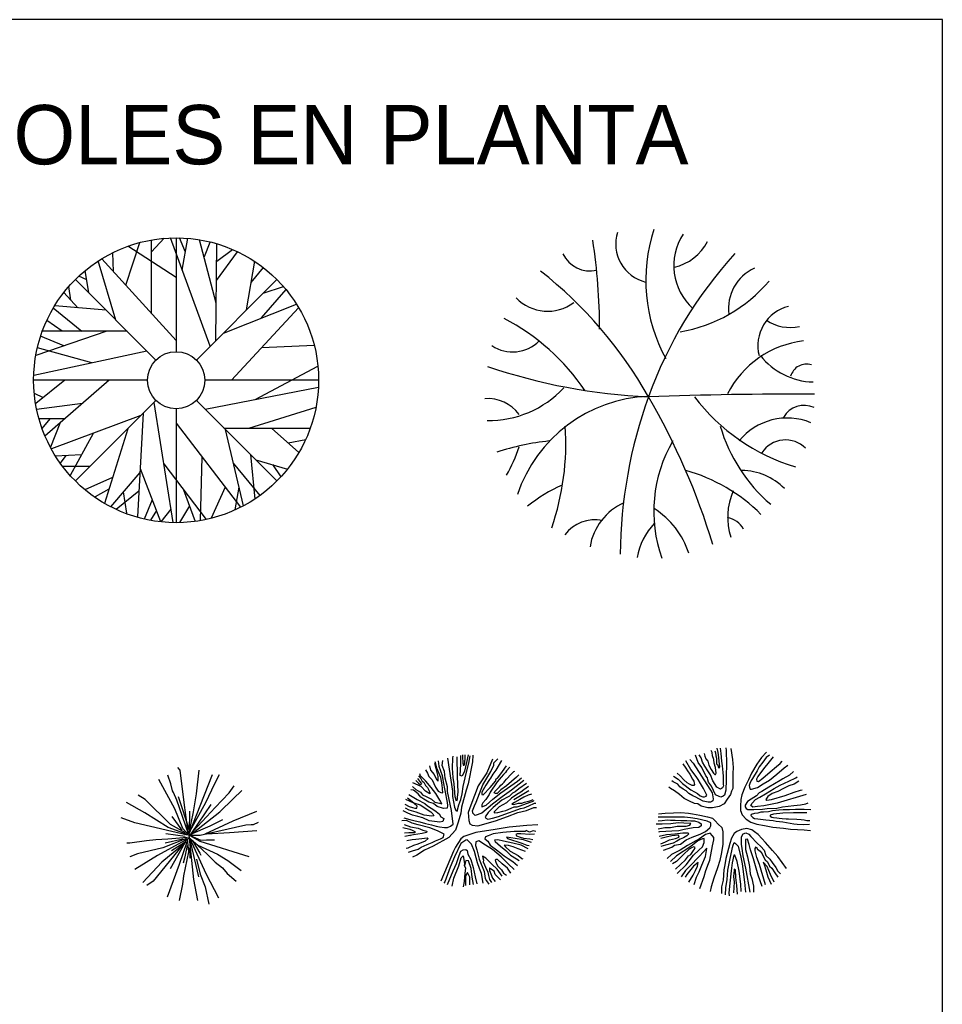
# Model space of a CAD drawing. Header units: millimetres. Extents: x 98.8 to 132.3, y 139.9 to 160.9.
# Tile 7 of 14: x 105.3 to 115, y 150.5 to 160.8. Entities that reach past the tile are written whole.
import ezdxf

# ---------------------------------------------------------------- set-up
doc = ezdxf.new("R2010")
doc.units = ezdxf.units.MM
doc.layers.add('texto', color=5, linetype='Continuous')

msp = doc.modelspace()

# ---------------------------------------------------------------- linework, layer by layer
at = {"color": 7, "linetype": 'Continuous'}
for p, q in [((106.408, 158.042), (106.555, 158.493)), ((106.676, 158.394), (106.811, 158.537)), ((106.676, 157.747), (106.676, 158.52)), ((107.293, 157.4), (106.876, 158.541)), ((106.936, 158.542), (106.936, 157.344)), ((107.034, 158.39), (106.972, 158.542)), ((107.001, 158.201), (107.06, 158.537)), ((107.358, 157.853), (107.182, 158.522)), ((107.233, 158.345), (107.296, 158.498)), ((107.354, 157.461), (107.363, 158.48)), ((106.276, 158.186), (106.268, 158.385)), ((106.937, 158.124), (106.427, 158.453)), ((107.36, 158.094), (107.582, 158.396)), ((107.363, 158.296), (107.53, 158.42)), ((106.302, 157.676), (106.115, 158.298)), ((106.936, 157.462), (106.154, 158.32)), ((107.677, 157.784), (107.763, 158.296)), ((106.017, 157.961), (105.98, 158.197)), ((107.725, 158.071), (107.855, 158.228)), ((106.723, 157.255), (105.875, 158.103)), ((105.995, 158.1), (105.912, 158.139)), ((107.149, 157.255), (107.996, 158.103)), ((105.901, 157.805), (105.753, 157.965)), ((105.826, 157.886), (105.806, 158.029)), ((107.835, 157.698), (108.093, 157.997)), ((107.852, 157.959), (108.065, 158.03)), ((107.433, 157.539), (108.204, 157.843)), ((105.643, 157.803), (105.945, 157.558)), ((106.199, 157.779), (105.658, 157.827)), ((107.52, 157.042), (108.226, 157.806)), ((105.737, 157.558), (105.575, 157.673)), ((106.208, 157.558), (105.459, 157.303)), ((106.42, 157.558), (105.527, 157.558)), ((105.754, 157.404), (105.509, 157.506)), ((106.628, 157.35), (105.437, 157.091)), ((106.05, 157.224), (105.475, 157.384)), ((107.839, 157.387), (108.39, 157.411)), ((107.769, 156.84), (108.428, 157.192)), ((106.634, 157.042), (105.436, 157.042)), ((105.763, 157.042), (105.458, 156.797)), ((106.232, 157.042), (105.554, 156.453)), ((108.436, 157.042), (107.237, 157.042)), ((105.442, 156.907), (105.535, 156.859)), ((107.241, 156.737), (108.434, 156.969)), ((106.723, 156.829), (105.875, 155.982)), ((106.702, 156.809), (106.902, 155.544)), ((107.149, 156.829), (107.996, 155.982)), ((105.95, 156.797), (105.467, 156.735)), ((106.59, 156.696), (106.528, 155.605)), ((106.936, 156.741), (106.936, 155.542)), ((107.702, 156.539), (108.409, 156.76)), ((105.766, 156.637), (105.493, 156.637)), ((105.606, 156.637), (105.524, 156.534)), ((106.566, 156.672), (105.624, 156.318)), ((105.711, 156.588), (105.612, 156.336)), ((106.426, 156.532), (106.182, 155.745)), ((106.936, 156.589), (107.614, 155.705)), ((107.439, 156.539), (108.349, 156.539)), ((107.454, 156.524), (107.643, 155.72)), ((107.941, 156.539), (108.228, 156.281)), ((106.061, 156.482), (105.821, 156.039)), ((108.116, 156.382), (108.3, 156.419)), ((105.939, 156.257), (105.666, 156.244)), ((105.775, 156.249), (105.717, 156.167)), ((107.207, 156.236), (107.189, 155.564)), ((107.718, 156.26), (107.763, 155.791)), ((107.774, 156.204), (108.108, 156.107)), ((106.027, 156.133), (105.743, 156.133)), ((106.557, 156.114), (106.772, 155.556)), ((106.805, 156.161), (107.253, 155.576)), ((107.537, 156.17), (107.816, 155.827)), ((107.949, 156.153), (108.039, 156.026)), ((106.266, 156.018), (105.976, 155.889)), ((106.554, 156.072), (106.246, 155.71)), ((106.228, 155.895), (106.085, 155.814)), ((106.543, 155.873), (106.305, 155.681)), ((106.38, 155.867), (106.415, 155.642)), ((107.015, 155.887), (107.137, 155.556)), ((107.452, 155.916), (107.306, 155.589)), ((107.597, 155.917), (107.554, 155.676)), ((106.684, 155.784), (106.598, 155.58)), ((106.728, 155.669), (106.666, 155.567)), ((106.88, 155.684), (106.776, 155.551)), ((107.077, 155.718), (106.973, 155.543)), ((107.462, 155.638), (107.462, 155.638))]:
    msp.add_line(p, q, dxfattribs=at)
for p, q in [((112.722, 153.171), (112.725, 153.144)), ((109.848, 153.06), (109.851, 153.081)), ((109.89, 153.076), (109.893, 152.867)), ((109.934, 152.998), (109.932, 153.091)), ((109.951, 153.096), (109.951, 153.074)), ((109.951, 153.074), (109.953, 153.011)), ((109.978, 153.065), (109.98, 153.096)), ((110.01, 153.096), (109.993, 153.016)), ((110.018, 153.009), (110.033, 153.086)), ((110.061, 153.092), (110.056, 153.024)), ((112.432, 153.015), (112.402, 153.093)), ((112.464, 153.064), (112.441, 153.096)), ((112.496, 153.11), (112.503, 153.084)), ((112.503, 153.084), (112.513, 153.056)), ((112.579, 153.122), (112.569, 153.141)), ((112.581, 153.085), (112.579, 153.122)), ((112.596, 153.049), (112.581, 153.085)), ((112.608, 153.138), (112.613, 153.117)), ((112.613, 153.117), (112.618, 153.085)), ((112.618, 153.085), (112.623, 153.063)), ((112.641, 153.122), (112.632, 153.166)), ((112.65, 153.067), (112.641, 153.122)), ((112.654, 153.031), (112.65, 153.067)), ((112.662, 153.166), (112.67, 153.11)), ((112.67, 153.11), (112.677, 153.031)), ((112.725, 153.144), (112.73, 153.003)), ((112.775, 153.165), (112.792, 153.047)), ((113.099, 153.068), (113.048, 152.997)), ((113.152, 153.124), (113.099, 153.068)), ((113.148, 153.068), (113.114, 153.019)), ((113.181, 153.095), (113.148, 153.068)), ((113.22, 153.075), (113.18, 153.022)), ((106.977, 152.936), (106.955, 152.962)), ((109.603, 152.98), (109.615, 152.934)), ((109.674, 152.952), (109.659, 153.006)), ((109.681, 152.955), (109.664, 153.024)), ((109.696, 153.034), (109.701, 152.978)), ((109.701, 152.978), (109.736, 152.88)), ((109.738, 152.983), (109.745, 153.037)), ((109.76, 152.921), (109.738, 152.983)), ((109.792, 153.06), (109.846, 152.713)), ((109.846, 152.957), (109.848, 153.06)), ((109.927, 152.878), (109.934, 152.998)), ((109.953, 153.011), (109.957, 152.989)), ((109.957, 152.989), (109.968, 152.989)), ((109.968, 152.989), (109.974, 153.011)), ((109.993, 153.016), (109.971, 152.924)), ((109.974, 153.011), (109.978, 153.065)), ((109.991, 152.901), (110.018, 153.009)), ((110.056, 153.024), (110.011, 152.793)), ((110.268, 153.05), (110.206, 152.907)), ((110.248, 152.922), (110.279, 152.987)), ((110.279, 153.013), (110.286, 153.018)), ((110.279, 152.987), (110.279, 153.013)), ((110.286, 153.018), (110.322, 153.054)), ((110.36, 153.038), (110.302, 152.937)), ((110.398, 152.958), (110.415, 152.98)), ((110.45, 152.967), (110.415, 152.93)), ((112.27, 153.002), (112.302, 152.955)), ((112.354, 152.944), (112.301, 153.035)), ((112.345, 153.046), (112.379, 153.009)), ((112.379, 153.009), (112.467, 152.873)), ((112.471, 152.962), (112.432, 153.015)), ((112.476, 153.02), (112.464, 153.064)), ((112.513, 152.876), (112.471, 152.962)), ((112.503, 152.979), (112.476, 153.02)), ((112.535, 152.927), (112.503, 152.979)), ((112.513, 153.056), (112.535, 153.029)), ((112.535, 153.029), (112.544, 152.988)), ((112.544, 152.988), (112.569, 152.942)), ((112.599, 153.009), (112.596, 153.049)), ((112.615, 152.962), (112.599, 153.009)), ((112.622, 152.905), (112.615, 152.962)), ((112.623, 153.063), (112.625, 153.003)), ((112.625, 153.003), (112.639, 152.987)), ((112.639, 152.987), (112.645, 152.965)), ((112.645, 152.965), (112.654, 152.956)), ((112.66, 152.97), (112.654, 153.031)), ((112.654, 152.956), (112.66, 152.97)), ((112.677, 153.031), (112.684, 152.982)), ((112.684, 152.982), (112.69, 152.909)), ((112.73, 153.003), (112.725, 152.868)), ((112.792, 153.047), (112.8, 152.965)), ((112.8, 152.965), (112.795, 152.9)), ((113.048, 152.997), (112.994, 152.903)), ((113.073, 152.969), (113.054, 152.927)), ((113.114, 153.019), (113.073, 152.969)), ((113.18, 153.022), (113.12, 152.948)), ((113.19, 152.918), (113.256, 152.975)), ((113.256, 152.975), (113.296, 153.004)), ((113.296, 153.004), (113.317, 153.03)), ((113.338, 152.959), (113.377, 152.988)), ((106.88, 152.792), (106.849, 152.881)), ((107.024, 152.567), (106.977, 152.936)), ((107.151, 152.685), (107.179, 152.936)), ((107.236, 152.675), (107.32, 152.89)), ((107.345, 152.796), (107.391, 152.89)), ((109.488, 152.875), (109.512, 152.849)), ((109.51, 152.875), (109.5, 152.898)), ((109.566, 152.821), (109.51, 152.875)), ((109.561, 152.939), (109.583, 152.903)), ((109.583, 152.903), (109.598, 152.867)), ((109.598, 152.867), (109.63, 152.834)), ((109.615, 152.934), (109.652, 152.888)), ((109.652, 152.888), (109.677, 152.836)), ((109.696, 152.867), (109.674, 152.952)), ((109.723, 152.859), (109.681, 152.955)), ((109.694, 152.818), (109.696, 152.867)), ((109.738, 152.782), (109.723, 152.859)), ((109.736, 152.88), (109.748, 152.813)), ((109.767, 152.852), (109.76, 152.921)), ((109.853, 152.857), (109.846, 152.957)), ((109.893, 152.867), (109.9, 152.705)), ((109.947, 152.872), (109.927, 152.878)), ((109.971, 152.924), (109.947, 152.872)), ((109.959, 152.764), (109.991, 152.901)), ((110.206, 152.907), (110.116, 152.772)), ((110.166, 152.781), (110.248, 152.922)), ((110.271, 152.892), (110.247, 152.852)), ((110.302, 152.937), (110.271, 152.892)), ((110.359, 152.863), (110.317, 152.812)), ((110.319, 152.85), (110.366, 152.91)), ((110.383, 152.89), (110.359, 152.863)), ((110.366, 152.91), (110.398, 152.958)), ((110.402, 152.91), (110.383, 152.89)), ((110.415, 152.93), (110.402, 152.91)), ((110.414, 152.839), (110.462, 152.893)), ((110.519, 152.861), (110.414, 152.771)), ((110.462, 152.893), (110.49, 152.92)), ((110.49, 152.92), (110.502, 152.926)), ((110.545, 152.886), (110.519, 152.861)), ((112.172, 152.873), (112.22, 152.839)), ((112.241, 152.877), (112.212, 152.905)), ((112.28, 152.833), (112.241, 152.877)), ((112.302, 152.955), (112.319, 152.927)), ((112.319, 152.927), (112.343, 152.894)), ((112.343, 152.894), (112.373, 152.839)), ((112.412, 152.867), (112.354, 152.944)), ((112.431, 152.838), (112.412, 152.867)), ((112.467, 152.873), (112.492, 152.835)), ((112.529, 152.856), (112.513, 152.876)), ((112.561, 152.886), (112.535, 152.927)), ((112.587, 152.824), (112.561, 152.886)), ((112.569, 152.942), (112.593, 152.905)), ((112.593, 152.905), (112.606, 152.889)), ((112.606, 152.889), (112.615, 152.889)), ((112.615, 152.889), (112.622, 152.905)), ((112.69, 152.909), (112.693, 152.871)), ((112.693, 152.871), (112.693, 152.785)), ((112.725, 152.868), (112.725, 152.794)), ((112.795, 152.9), (112.797, 152.799)), ((112.994, 152.903), (112.961, 152.835)), ((113.054, 152.927), (113.004, 152.847)), ((113.058, 152.869), (113.047, 152.842)), ((113.12, 152.948), (113.058, 152.869)), ((113.112, 152.852), (113.19, 152.918)), ((113.183, 152.829), (113.258, 152.893)), ((113.258, 152.893), (113.338, 152.959)), ((113.394, 152.883), (113.324, 152.845)), ((113.436, 152.92), (113.394, 152.883)), ((113.46, 152.856), (113.472, 152.865)), ((106.921, 152.528), (106.755, 152.838)), ((106.899, 152.717), (106.88, 152.792)), ((107.248, 152.593), (107.345, 152.796)), ((107.494, 152.698), (107.547, 152.769)), ((109.424, 152.764), (109.458, 152.731)), ((109.517, 152.764), (109.429, 152.803)), ((109.461, 152.826), (109.488, 152.798)), ((109.524, 152.79), (109.48, 152.847)), ((109.488, 152.798), (109.505, 152.785)), ((109.505, 152.785), (109.524, 152.79)), ((109.512, 152.849), (109.527, 152.821)), ((109.561, 152.713), (109.517, 152.764)), ((109.527, 152.821), (109.542, 152.808)), ((109.542, 152.808), (109.561, 152.775)), ((109.561, 152.775), (109.583, 152.751)), ((109.62, 152.751), (109.566, 152.821)), ((109.63, 152.834), (109.667, 152.757)), ((109.667, 152.757), (109.681, 152.736)), ((109.677, 152.836), (109.694, 152.818)), ((109.743, 152.695), (109.738, 152.782)), ((109.748, 152.813), (109.765, 152.721)), ((109.794, 152.759), (109.767, 152.852)), ((109.794, 152.71), (109.794, 152.759)), ((109.863, 152.79), (109.853, 152.857)), ((109.873, 152.654), (109.863, 152.79)), ((109.947, 152.687), (109.959, 152.764)), ((110.011, 152.793), (109.991, 152.725)), ((110.116, 152.772), (110.04, 152.568)), ((110.093, 152.599), (110.166, 152.781)), ((110.169, 152.677), (110.242, 152.754)), ((110.198, 152.776), (110.181, 152.751)), ((110.235, 152.836), (110.198, 152.776)), ((110.247, 152.852), (110.235, 152.836)), ((110.242, 152.754), (110.297, 152.821)), ((110.317, 152.812), (110.242, 152.704)), ((110.291, 152.711), (110.34, 152.76)), ((110.297, 152.821), (110.305, 152.845)), ((110.305, 152.845), (110.319, 152.85)), ((110.34, 152.76), (110.355, 152.776)), ((110.355, 152.698), (110.529, 152.818)), ((110.355, 152.776), (110.372, 152.792)), ((110.414, 152.771), (110.355, 152.729)), ((110.372, 152.792), (110.388, 152.809)), ((110.388, 152.809), (110.398, 152.819)), ((110.398, 152.819), (110.414, 152.839)), ((110.596, 152.827), (110.467, 152.724)), ((110.529, 152.818), (110.572, 152.856)), ((110.624, 152.796), (110.544, 152.738)), ((110.646, 152.762), (110.598, 152.729)), ((112.139, 152.743), (112.124, 152.758)), ((112.169, 152.812), (112.156, 152.823)), ((112.218, 152.789), (112.169, 152.812)), ((112.237, 152.76), (112.218, 152.789)), ((112.22, 152.839), (112.266, 152.794)), ((112.273, 152.735), (112.237, 152.76)), ((112.266, 152.794), (112.356, 152.727)), ((112.317, 152.803), (112.28, 152.833)), ((112.34, 152.788), (112.317, 152.803)), ((112.369, 152.773), (112.34, 152.788)), ((112.387, 152.773), (112.369, 152.773)), ((112.373, 152.839), (112.386, 152.818)), ((112.386, 152.818), (112.389, 152.8)), ((112.392, 152.785), (112.387, 152.773)), ((112.389, 152.8), (112.392, 152.785)), ((112.457, 152.795), (112.431, 152.838)), ((112.489, 152.741), (112.457, 152.795)), ((112.492, 152.835), (112.56, 152.724)), ((112.532, 152.833), (112.529, 152.856)), ((112.539, 152.809), (112.532, 152.833)), ((112.573, 152.768), (112.539, 152.809)), ((112.615, 152.677), (112.573, 152.768)), ((112.628, 152.756), (112.587, 152.824)), ((112.668, 152.735), (112.628, 152.756)), ((112.697, 152.77), (112.686, 152.75)), ((112.693, 152.785), (112.697, 152.77)), ((112.725, 152.794), (112.722, 152.762)), ((112.722, 152.762), (112.723, 152.726)), ((112.797, 152.799), (112.795, 152.743)), ((112.924, 152.758), (112.893, 152.675)), ((112.961, 152.835), (112.924, 152.758)), ((112.976, 152.796), (112.969, 152.774)), ((112.969, 152.774), (112.971, 152.758)), ((112.971, 152.758), (112.978, 152.736)), ((112.991, 152.825), (112.976, 152.796)), ((113.004, 152.847), (112.991, 152.825)), ((112.993, 152.736), (113.056, 152.754)), ((113.047, 152.842), (113.049, 152.82)), ((113.049, 152.82), (113.068, 152.816)), ((113.056, 152.754), (113.117, 152.792)), ((113.068, 152.816), (113.112, 152.852)), ((113.174, 152.756), (113.101, 152.712)), ((113.117, 152.792), (113.183, 152.829)), ((113.295, 152.827), (113.174, 152.756)), ((113.232, 152.741), (113.296, 152.776)), ((113.324, 152.845), (113.295, 152.827)), ((113.296, 152.776), (113.385, 152.821)), ((113.385, 152.772), (113.329, 152.743)), ((113.385, 152.821), (113.46, 152.856)), ((113.441, 152.789), (113.385, 152.772)), ((113.493, 152.821), (113.441, 152.789)), ((106.609, 152.626), (106.537, 152.671)), ((106.908, 152.701), (106.899, 152.717)), ((106.942, 152.619), (106.908, 152.701)), ((107.076, 152.305), (106.961, 152.655)), ((107.073, 152.266), (107.236, 152.675)), ((107.12, 152.495), (107.151, 152.685)), ((107.348, 152.541), (107.494, 152.698)), ((107.535, 152.632), (107.628, 152.72)), ((109.385, 152.679), (109.439, 152.646)), ((109.434, 152.723), (109.407, 152.728)), ((109.483, 152.685), (109.434, 152.723)), ((109.458, 152.731), (109.51, 152.703)), ((109.512, 152.651), (109.483, 152.685)), ((109.51, 152.703), (109.529, 152.674)), ((109.544, 152.63), (109.512, 152.651)), ((109.529, 152.674), (109.569, 152.659)), ((109.606, 152.687), (109.561, 152.713)), ((109.569, 152.659), (109.623, 152.63)), ((109.583, 152.751), (109.596, 152.723)), ((109.596, 152.723), (109.606, 152.697)), ((109.606, 152.697), (109.606, 152.687)), ((109.669, 152.69), (109.62, 152.751)), ((109.713, 152.62), (109.669, 152.69)), ((109.681, 152.736), (109.694, 152.713)), ((109.694, 152.713), (109.721, 152.7)), ((109.721, 152.7), (109.743, 152.695)), ((109.765, 152.721), (109.79, 152.594)), ((109.836, 152.512), (109.794, 152.71)), ((109.846, 152.713), (109.846, 152.659)), ((109.846, 152.659), (109.868, 152.546)), ((109.888, 152.61), (109.873, 152.654)), ((109.9, 152.705), (109.895, 152.651)), ((109.895, 152.651), (109.895, 152.63)), ((109.934, 152.625), (109.947, 152.687)), ((109.991, 152.725), (109.94, 152.547)), ((110.181, 152.751), (110.155, 152.702)), ((110.155, 152.702), (110.155, 152.68)), ((110.155, 152.68), (110.169, 152.677)), ((110.231, 152.679), (110.195, 152.628)), ((110.242, 152.704), (110.231, 152.679)), ((110.369, 152.655), (110.266, 152.577)), ((110.269, 152.63), (110.355, 152.698)), ((110.283, 152.695), (110.291, 152.711)), ((110.298, 152.689), (110.283, 152.695)), ((110.317, 152.691), (110.298, 152.689)), ((110.355, 152.729), (110.317, 152.691)), ((110.433, 152.656), (110.366, 152.621)), ((110.467, 152.724), (110.369, 152.655)), ((110.444, 152.662), (110.433, 152.656)), ((110.478, 152.692), (110.444, 152.662)), ((110.522, 152.68), (110.467, 152.639)), ((110.504, 152.706), (110.478, 152.692)), ((110.648, 152.719), (110.49, 152.624)), ((110.544, 152.738), (110.504, 152.706)), ((110.564, 152.702), (110.522, 152.68)), ((110.598, 152.729), (110.564, 152.702)), ((110.641, 152.673), (110.596, 152.65)), ((110.677, 152.684), (110.641, 152.673)), ((112.184, 152.717), (112.139, 152.743)), ((112.234, 152.678), (112.184, 152.717)), ((112.285, 152.637), (112.234, 152.678)), ((112.305, 152.716), (112.273, 152.735)), ((112.333, 152.688), (112.305, 152.716)), ((112.375, 152.665), (112.333, 152.688)), ((112.356, 152.727), (112.392, 152.706)), ((112.408, 152.65), (112.375, 152.665)), ((112.392, 152.706), (112.425, 152.688)), ((112.425, 152.688), (112.451, 152.666)), ((112.451, 152.666), (112.48, 152.656)), ((112.48, 152.656), (112.498, 152.654)), ((112.513, 152.694), (112.489, 152.741)), ((112.498, 152.654), (112.516, 152.663)), ((112.522, 152.672), (112.513, 152.694)), ((112.516, 152.663), (112.522, 152.672)), ((112.56, 152.724), (112.579, 152.697)), ((112.579, 152.697), (112.59, 152.633)), ((112.651, 152.659), (112.615, 152.677)), ((112.671, 152.65), (112.651, 152.659)), ((112.686, 152.75), (112.668, 152.735)), ((112.694, 152.662), (112.671, 152.65)), ((112.71, 152.671), (112.694, 152.662)), ((112.723, 152.726), (112.71, 152.671)), ((112.772, 152.678), (112.738, 152.631)), ((112.781, 152.714), (112.772, 152.678)), ((112.795, 152.743), (112.781, 152.714)), ((112.893, 152.675), (112.882, 152.625)), ((112.978, 152.736), (112.993, 152.736)), ((113.044, 152.666), (112.99, 152.631)), ((113.035, 152.628), (113.082, 152.652)), ((113.075, 152.697), (113.044, 152.666)), ((113.101, 152.712), (113.075, 152.697)), ((113.082, 152.652), (113.14, 152.686)), ((113.14, 152.686), (113.232, 152.741)), ((113.164, 152.657), (113.145, 152.628)), ((113.211, 152.69), (113.164, 152.657)), ((113.202, 152.626), (113.347, 152.668)), ((113.27, 152.71), (113.211, 152.69)), ((113.57, 152.679), (113.262, 152.589)), ((113.329, 152.743), (113.27, 152.71)), ((113.347, 152.668), (113.443, 152.703)), ((113.443, 152.703), (113.509, 152.726)), ((113.509, 152.726), (113.526, 152.728)), ((106.606, 152.485), (106.412, 152.596)), ((106.877, 152.364), (106.609, 152.626)), ((107.067, 152.263), (106.942, 152.619)), ((107.067, 152.259), (107.024, 152.567)), ((107.067, 152.266), (107.248, 152.593)), ((107.105, 152.279), (107.304, 152.573)), ((107.395, 152.498), (107.535, 152.632)), ((109.345, 152.576), (109.389, 152.551)), ((109.439, 152.587), (109.355, 152.628)), ((109.372, 152.643), (109.439, 152.592)), ((109.389, 152.551), (109.424, 152.543)), ((109.439, 152.646), (109.475, 152.625)), ((109.439, 152.592), (109.505, 152.569)), ((109.473, 152.556), (109.439, 152.587)), ((109.47, 152.535), (109.473, 152.556)), ((109.475, 152.625), (109.554, 152.584)), ((109.505, 152.569), (109.618, 152.497)), ((109.598, 152.597), (109.544, 152.63)), ((109.554, 152.584), (109.581, 152.558)), ((109.581, 152.558), (109.62, 152.535)), ((109.647, 152.584), (109.598, 152.597)), ((109.623, 152.63), (109.659, 152.597)), ((109.684, 152.553), (109.647, 152.584)), ((109.659, 152.597), (109.709, 152.587)), ((109.75, 152.533), (109.684, 152.553)), ((109.709, 152.587), (109.733, 152.582)), ((109.733, 152.582), (109.713, 152.62)), ((109.79, 152.594), (109.792, 152.564)), ((109.792, 152.564), (109.79, 152.535)), ((109.895, 152.63), (109.888, 152.61)), ((109.895, 152.504), (109.912, 152.571)), ((109.912, 152.571), (109.934, 152.625)), ((109.94, 152.547), (109.933, 152.481)), ((110.04, 152.568), (110.009, 152.491)), ((110.057, 152.507), (110.076, 152.558)), ((110.076, 152.558), (110.093, 152.599)), ((110.164, 152.59), (110.155, 152.57)), ((110.266, 152.577), (110.155, 152.483)), ((110.155, 152.57), (110.155, 152.55)), ((110.155, 152.55), (110.2, 152.568)), ((110.195, 152.628), (110.164, 152.59)), ((110.2, 152.568), (110.269, 152.63)), ((110.366, 152.621), (110.274, 152.543)), ((110.338, 152.549), (110.285, 152.498)), ((110.414, 152.592), (110.338, 152.549)), ((110.467, 152.639), (110.414, 152.592)), ((110.462, 152.536), (110.493, 152.549)), ((110.498, 152.596), (110.471, 152.577)), ((110.471, 152.577), (110.49, 152.574)), ((110.49, 152.574), (110.541, 152.586)), ((110.493, 152.549), (110.527, 152.549)), ((110.555, 152.626), (110.498, 152.596)), ((110.527, 152.549), (110.557, 152.561)), ((110.541, 152.586), (110.577, 152.586)), ((110.596, 152.65), (110.555, 152.626)), ((110.557, 152.561), (110.624, 152.585)), ((110.577, 152.586), (110.605, 152.597)), ((110.6, 152.539), (110.648, 152.561)), ((110.605, 152.597), (110.66, 152.613)), ((110.624, 152.585), (110.674, 152.601)), ((110.648, 152.561), (110.707, 152.586)), ((110.66, 152.613), (110.693, 152.626)), ((110.674, 152.601), (110.703, 152.612)), ((110.703, 152.612), (110.703, 152.617)), ((110.707, 152.586), (110.724, 152.586)), ((112.341, 152.61), (112.285, 152.637)), ((112.392, 152.584), (112.341, 152.61)), ((112.429, 152.581), (112.392, 152.584)), ((112.437, 152.633), (112.408, 152.65)), ((112.462, 152.557), (112.429, 152.581)), ((112.483, 152.61), (112.437, 152.633)), ((112.533, 152.539), (112.462, 152.557)), ((112.538, 152.6), (112.483, 152.61)), ((112.561, 152.6), (112.538, 152.6)), ((112.574, 152.606), (112.561, 152.6)), ((112.587, 152.613), (112.574, 152.606)), ((112.654, 152.551), (112.581, 152.539)), ((112.59, 152.633), (112.587, 152.613)), ((112.707, 152.581), (112.654, 152.551)), ((112.738, 152.631), (112.707, 152.581)), ((112.882, 152.625), (112.876, 152.557)), ((112.876, 152.557), (112.876, 152.51)), ((112.95, 152.606), (112.925, 152.568)), ((112.925, 152.568), (112.925, 152.549)), ((112.925, 152.549), (112.937, 152.531)), ((112.99, 152.631), (112.95, 152.606)), ((112.986, 152.564), (112.999, 152.588)), ((113.006, 152.546), (112.986, 152.564)), ((112.999, 152.588), (113.035, 152.628)), ((113.056, 152.551), (113.006, 152.546)), ((113.122, 152.56), (113.056, 152.551)), ((113.262, 152.589), (113.122, 152.56)), ((113.145, 152.628), (113.154, 152.619)), ((113.154, 152.619), (113.202, 152.626)), ((113.258, 152.536), (113.319, 152.549)), ((113.319, 152.549), (113.438, 152.562)), ((113.438, 152.562), (113.509, 152.571)), ((113.509, 152.571), (113.565, 152.582)), ((113.565, 152.582), (113.591, 152.591)), ((106.852, 152.331), (106.606, 152.485)), ((106.999, 152.305), (106.893, 152.446)), ((107.005, 152.322), (106.921, 152.528)), ((107.07, 152.259), (107.12, 152.495)), ((107.073, 152.246), (107.348, 152.541)), ((107.076, 152.286), (107.08, 152.505)), ((107.089, 152.253), (107.395, 152.498)), ((107.538, 152.4), (107.787, 152.505)), ((109.375, 152.484), (109.326, 152.507)), ((109.389, 152.515), (109.35, 152.535)), ((109.424, 152.463), (109.375, 152.484)), ((109.463, 152.494), (109.389, 152.515)), ((109.424, 152.543), (109.448, 152.535)), ((109.48, 152.448), (109.424, 152.463)), ((109.448, 152.535), (109.47, 152.535)), ((109.547, 152.463), (109.463, 152.494)), ((109.534, 152.432), (109.48, 152.448)), ((109.628, 152.45), (109.547, 152.463)), ((109.618, 152.497), (109.637, 152.474)), ((109.62, 152.535), (109.659, 152.51)), ((109.65, 152.455), (109.628, 152.45)), ((109.637, 152.474), (109.65, 152.455)), ((109.659, 152.51), (109.706, 152.476)), ((109.706, 152.476), (109.721, 152.443)), ((109.79, 152.535), (109.75, 152.533)), ((109.851, 152.368), (109.836, 152.512)), ((109.868, 152.546), (109.88, 152.512)), ((109.88, 152.512), (109.895, 152.504)), ((109.933, 152.481), (109.904, 152.388)), ((110.009, 152.491), (110.016, 152.404)), ((110.059, 152.491), (110.057, 152.507)), ((110.061, 152.483), (110.059, 152.491)), ((110.085, 152.458), (110.061, 152.483)), ((110.155, 152.483), (110.085, 152.458)), ((110.221, 152.491), (110.19, 152.444)), ((110.19, 152.444), (110.195, 152.428)), ((110.274, 152.543), (110.221, 152.491)), ((110.266, 152.429), (110.328, 152.449)), ((110.285, 152.498), (110.285, 152.487)), ((110.285, 152.487), (110.324, 152.489)), ((110.297, 152.402), (110.424, 152.449)), ((110.324, 152.489), (110.374, 152.502)), ((110.328, 152.449), (110.436, 152.487)), ((110.374, 152.502), (110.407, 152.512)), ((110.407, 152.512), (110.462, 152.536)), ((110.424, 152.449), (110.534, 152.491)), ((110.436, 152.487), (110.495, 152.507)), ((110.495, 152.507), (110.562, 152.532)), ((110.534, 152.491), (110.623, 152.512)), ((110.562, 152.532), (110.6, 152.539)), ((110.623, 152.512), (110.703, 152.542)), ((110.703, 152.542), (110.728, 152.542)), ((112.015, 152.477), (112.085, 152.483)), ((112.085, 152.483), (112.172, 152.486)), ((112.172, 152.486), (112.248, 152.489)), ((112.248, 152.489), (112.33, 152.483)), ((112.33, 152.483), (112.372, 152.474)), ((112.372, 152.474), (112.448, 152.463)), ((112.448, 152.463), (112.53, 152.445)), ((112.53, 152.445), (112.584, 152.43)), ((112.581, 152.539), (112.533, 152.539)), ((112.876, 152.51), (112.896, 152.466)), ((112.896, 152.466), (112.938, 152.418)), ((112.937, 152.531), (112.955, 152.522)), ((112.955, 152.522), (112.99, 152.52)), ((112.99, 152.468), (112.987, 152.457)), ((112.987, 152.457), (113.008, 152.436)), ((112.99, 152.52), (113.016, 152.52)), ((113.025, 152.478), (112.99, 152.468)), ((113.016, 152.52), (113.11, 152.525)), ((113.059, 152.484), (113.025, 152.478)), ((113.091, 152.492), (113.059, 152.484)), ((113.12, 152.494), (113.091, 152.492)), ((113.11, 152.525), (113.159, 152.531)), ((113.173, 152.498), (113.12, 152.494)), ((113.159, 152.531), (113.258, 152.536)), ((113.214, 152.507), (113.173, 152.498)), ((113.225, 152.473), (113.191, 152.462)), ((113.191, 152.462), (113.191, 152.45)), ((113.191, 152.45), (113.206, 152.441)), ((113.28, 152.513), (113.214, 152.507)), ((113.324, 152.481), (113.225, 152.473)), ((113.328, 152.516), (113.28, 152.513)), ((113.436, 152.485), (113.324, 152.481)), ((113.394, 152.519), (113.328, 152.516)), ((113.457, 152.52), (113.394, 152.519)), ((113.574, 152.485), (113.436, 152.485)), ((113.504, 152.52), (113.457, 152.52)), ((113.549, 152.52), (113.504, 152.52)), ((113.618, 152.516), (113.549, 152.52)), ((106.503, 152.38), (106.356, 152.433)), ((107.055, 152.25), (106.503, 152.38)), ((107.036, 152.276), (106.877, 152.364)), ((107.091, 152.26), (107.295, 152.348)), ((107.189, 152.25), (107.669, 152.358)), ((107.242, 152.266), (107.538, 152.4)), ((107.295, 152.348), (107.363, 152.384)), ((107.363, 152.384), (107.426, 152.416)), ((107.669, 152.358), (107.725, 152.364)), ((107.725, 152.364), (107.75, 152.364)), ((107.75, 152.364), (107.803, 152.387)), ((109.36, 152.404), (109.311, 152.402)), ((109.333, 152.435), (109.395, 152.417)), ((109.338, 152.363), (109.404, 152.337)), ((109.421, 152.378), (109.36, 152.404)), ((109.395, 152.417), (109.451, 152.402)), ((109.483, 152.36), (109.421, 152.378)), ((109.451, 152.402), (109.5, 152.391)), ((109.608, 152.327), (109.483, 152.36)), ((109.5, 152.391), (109.561, 152.373)), ((109.601, 152.402), (109.534, 152.432)), ((109.561, 152.373), (109.625, 152.36)), ((109.713, 152.389), (109.601, 152.402)), ((109.625, 152.36), (109.672, 152.347)), ((109.672, 152.347), (109.709, 152.34)), ((109.709, 152.34), (109.76, 152.332)), ((109.745, 152.396), (109.713, 152.389)), ((109.721, 152.443), (109.755, 152.425)), ((109.755, 152.425), (109.745, 152.396)), ((109.794, 152.332), (109.826, 152.347)), ((109.826, 152.347), (109.851, 152.368)), ((109.904, 152.388), (109.878, 152.303)), ((110.016, 152.404), (110.029, 152.371)), ((110.029, 152.371), (110.054, 152.357)), ((110.054, 152.357), (110.112, 152.35)), ((110.112, 152.35), (110.297, 152.402)), ((110.195, 152.428), (110.216, 152.42)), ((110.216, 152.42), (110.266, 152.429)), ((110.628, 152.353), (110.442, 152.336)), ((110.743, 152.359), (110.628, 152.353)), ((112.054, 152.365), (111.99, 152.365)), ((112.049, 152.439), (112.009, 152.439)), ((112.009, 152.403), (112.054, 152.406)), ((112.111, 152.442), (112.049, 152.439)), ((112.054, 152.406), (112.105, 152.412)), ((112.144, 152.371), (112.054, 152.365)), ((112.105, 152.412), (112.142, 152.409)), ((112.198, 152.442), (112.111, 152.442)), ((112.139, 152.333), (112.209, 152.344)), ((112.142, 152.409), (112.189, 152.409)), ((112.22, 152.38), (112.144, 152.371)), ((112.189, 152.409), (112.248, 152.406)), ((112.288, 152.439), (112.198, 152.442)), ((112.209, 152.344), (112.263, 152.344)), ((112.279, 152.377), (112.22, 152.38)), ((112.248, 152.406), (112.311, 152.406)), ((112.263, 152.344), (112.305, 152.347)), ((112.356, 152.374), (112.279, 152.377)), ((112.35, 152.433), (112.288, 152.439)), ((112.305, 152.347), (112.344, 152.356)), ((112.311, 152.406), (112.353, 152.401)), ((112.344, 152.356), (112.356, 152.374)), ((112.42, 152.421), (112.35, 152.433)), ((112.353, 152.401), (112.392, 152.403)), ((112.392, 152.403), (112.44, 152.389)), ((112.527, 152.398), (112.42, 152.421)), ((112.463, 152.35), (112.437, 152.33)), ((112.44, 152.389), (112.463, 152.371)), ((112.463, 152.371), (112.463, 152.35)), ((112.564, 152.38), (112.527, 152.398)), ((112.553, 152.327), (112.564, 152.35)), ((112.564, 152.35), (112.564, 152.38)), ((112.584, 152.43), (112.609, 152.401)), ((112.609, 152.401), (112.643, 152.368)), ((112.643, 152.368), (112.679, 152.333)), ((112.938, 152.418), (112.986, 152.386)), ((112.986, 152.386), (113.048, 152.368)), ((113.008, 152.436), (113.025, 152.426)), ((113.025, 152.426), (113.061, 152.421)), ((113.048, 152.368), (113.13, 152.353)), ((113.061, 152.421), (113.115, 152.416)), ((113.115, 152.416), (113.144, 152.411)), ((113.13, 152.353), (113.217, 152.336)), ((113.144, 152.411), (113.22, 152.405)), ((113.206, 152.441), (113.225, 152.436)), ((113.22, 152.405), (113.253, 152.398)), ((113.225, 152.436), (113.259, 152.434)), ((113.253, 152.398), (113.322, 152.39)), ((113.259, 152.434), (113.285, 152.43)), ((113.285, 152.43), (113.317, 152.425)), ((113.317, 152.425), (113.357, 152.424)), ((113.322, 152.39), (113.437, 152.37)), ((113.357, 152.424), (113.383, 152.421)), ((113.383, 152.421), (113.47, 152.418)), ((113.437, 152.37), (113.473, 152.367)), ((113.47, 152.418), (113.517, 152.415)), ((113.473, 152.367), (113.539, 152.364)), ((113.517, 152.415), (113.548, 152.411)), ((113.539, 152.364), (113.605, 152.366)), ((113.548, 152.411), (113.577, 152.406)), ((113.577, 152.406), (113.606, 152.406)), ((107.03, 152.237), (106.827, 152.263)), ((107.055, 152.256), (106.852, 152.331)), ((107.067, 152.253), (107.005, 152.322)), ((107.07, 152.25), (107.12, 151.785)), ((107.08, 152.246), (107.186, 152.188)), ((107.084, 152.248), (107.195, 152.197)), ((107.086, 152.25), (107.189, 152.25)), ((107.257, 152.263), (107.497, 152.279)), ((107.497, 152.279), (107.784, 152.299)), ((109.321, 152.333), (109.397, 152.313)), ((109.386, 152.274), (109.339, 152.272)), ((109.38, 152.242), (109.343, 152.237)), ((109.434, 152.255), (109.38, 152.242)), ((109.448, 152.276), (109.386, 152.274)), ((109.397, 152.313), (109.422, 152.303)), ((109.397, 152.245), (109.404, 152.25)), ((109.404, 152.337), (109.483, 152.324)), ((109.422, 152.303), (109.448, 152.29)), ((109.527, 152.27), (109.434, 152.255)), ((109.448, 152.29), (109.448, 152.276)), ((109.483, 152.324), (109.534, 152.304)), ((109.571, 152.278), (109.527, 152.27)), ((109.534, 152.304), (109.576, 152.293)), ((109.576, 152.293), (109.571, 152.278)), ((109.689, 152.296), (109.608, 152.327)), ((109.758, 152.26), (109.689, 152.296)), ((109.748, 152.226), (109.758, 152.26)), ((109.76, 152.332), (109.794, 152.332)), ((109.878, 152.303), (109.806, 152.226)), ((110.092, 152.279), (109.963, 152.235)), ((110.294, 152.309), (110.092, 152.279)), ((110.221, 152.245), (110.194, 152.232)), ((110.275, 152.265), (110.221, 152.245)), ((110.376, 152.278), (110.275, 152.265)), ((110.442, 152.336), (110.294, 152.309)), ((110.494, 152.288), (110.376, 152.278)), ((110.609, 152.291), (110.494, 152.288)), ((110.526, 152.263), (110.513, 152.257)), ((110.513, 152.257), (110.518, 152.245)), ((110.518, 152.245), (110.557, 152.229)), ((110.565, 152.263), (110.526, 152.263)), ((110.658, 152.257), (110.565, 152.263)), ((110.621, 152.301), (110.609, 152.291)), ((110.656, 152.283), (110.621, 152.301)), ((110.695, 152.296), (110.656, 152.283)), ((110.707, 152.26), (110.658, 152.257)), ((110.722, 152.288), (110.695, 152.296)), ((112.012, 152.318), (112.082, 152.33)), ((112.026, 152.285), (112.015, 152.282)), ((112.02, 152.241), (112.099, 152.256)), ((112.091, 152.288), (112.026, 152.285)), ((112.082, 152.33), (112.139, 152.333)), ((112.153, 152.294), (112.091, 152.288)), ((112.156, 152.244), (112.096, 152.229)), ((112.099, 152.256), (112.187, 152.265)), ((112.229, 152.297), (112.153, 152.294)), ((112.223, 152.25), (112.156, 152.244)), ((112.187, 152.265), (112.271, 152.274)), ((112.232, 152.229), (112.223, 152.25)), ((112.285, 152.309), (112.229, 152.297)), ((112.271, 152.274), (112.324, 152.277)), ((112.311, 152.244), (112.277, 152.223)), ((112.378, 152.327), (112.285, 152.309)), ((112.333, 152.265), (112.311, 152.244)), ((112.324, 152.277), (112.333, 152.265)), ((112.369, 152.229), (112.454, 152.262)), ((112.437, 152.33), (112.378, 152.327)), ((112.508, 152.259), (112.446, 152.212)), ((112.454, 152.262), (112.51, 152.288)), ((112.558, 152.271), (112.508, 152.259)), ((112.51, 152.288), (112.553, 152.327)), ((112.584, 152.244), (112.558, 152.271)), ((112.598, 152.226), (112.584, 152.244)), ((112.679, 152.333), (112.691, 152.285)), ((112.691, 152.285), (112.691, 152.22)), ((112.809, 152.268), (112.784, 152.22)), ((112.84, 152.291), (112.809, 152.268)), ((112.888, 152.312), (112.84, 152.291)), ((112.944, 152.321), (112.888, 152.312)), ((112.888, 152.232), (112.905, 152.265)), ((112.905, 152.265), (112.933, 152.274)), ((112.933, 152.274), (112.966, 152.262)), ((112.995, 152.306), (112.944, 152.321)), ((112.966, 152.262), (112.986, 152.238)), ((112.986, 152.238), (113.054, 152.167)), ((113.026, 152.285), (112.995, 152.306)), ((113.062, 152.256), (113.026, 152.285)), ((113.141, 152.173), (113.062, 152.256)), ((113.217, 152.336), (113.33, 152.324)), ((113.33, 152.324), (113.403, 152.315)), ((113.403, 152.315), (113.476, 152.309)), ((113.476, 152.309), (113.549, 152.306)), ((113.549, 152.306), (113.614, 152.3)), ((106.45, 152.165), (106.416, 152.165)), ((106.625, 152.191), (106.45, 152.165)), ((106.721, 152.201), (106.625, 152.191)), ((107.045, 152.197), (106.696, 151.766)), ((106.849, 152.207), (106.721, 152.201)), ((107.045, 152.181), (106.787, 151.965)), ((107.045, 152.217), (106.796, 152.116)), ((107.008, 152.207), (106.821, 152.165)), ((107.055, 152.227), (106.849, 152.207)), ((107.027, 152.171), (106.874, 151.897)), ((107.073, 152.22), (106.886, 152.119)), ((107.02, 152.171), (106.889, 152.086)), ((107.048, 152.178), (106.968, 151.942)), ((107.052, 152.142), (107.03, 152.04)), ((107.052, 152.217), (107.067, 152.076)), ((107.067, 152.23), (107.164, 152.145)), ((107.076, 152.217), (107.173, 151.812)), ((107.08, 152.217), (107.248, 151.848)), ((107.105, 152.197), (107.186, 152.06)), ((107.161, 152.145), (107.267, 152.047)), ((107.164, 152.145), (107.373, 152.05)), ((107.186, 152.188), (107.703, 152.027)), ((107.195, 152.197), (107.257, 152.201)), ((107.257, 152.201), (107.341, 152.201)), ((109.363, 152.193), (109.421, 152.206)), ((109.436, 152.142), (109.375, 152.113)), ((109.421, 152.206), (109.458, 152.208)), ((109.48, 152.157), (109.436, 152.142)), ((109.458, 152.208), (109.524, 152.216)), ((109.556, 152.188), (109.48, 152.157)), ((109.517, 152.126), (109.578, 152.152)), ((109.524, 152.216), (109.578, 152.221)), ((109.641, 152.135), (109.549, 152.093)), ((109.591, 152.216), (109.556, 152.188)), ((109.578, 152.221), (109.591, 152.216)), ((109.578, 152.152), (109.63, 152.172)), ((109.63, 152.172), (109.667, 152.19)), ((109.806, 152.226), (109.641, 152.135)), ((109.667, 152.19), (109.718, 152.211)), ((109.718, 152.211), (109.748, 152.226)), ((109.932, 152.162), (109.868, 152.021)), ((109.934, 152.211), (109.877, 152.124)), ((109.986, 152.198), (109.932, 152.162)), ((109.963, 152.235), (109.934, 152.211)), ((110.001, 152.201), (109.986, 152.198)), ((110.045, 152.157), (110.001, 152.201)), ((110.077, 152.077), (110.045, 152.157)), ((110.091, 152.18), (110.086, 152.142)), ((110.086, 152.142), (110.101, 152.095)), ((110.123, 152.191), (110.091, 152.18)), ((110.194, 152.144), (110.123, 152.191)), ((110.194, 152.232), (110.187, 152.211)), ((110.187, 152.211), (110.216, 152.188)), ((110.265, 152.098), (110.194, 152.144)), ((110.216, 152.188), (110.243, 152.147)), ((110.243, 152.147), (110.307, 152.095)), ((110.324, 152.203), (110.288, 152.198)), ((110.288, 152.198), (110.295, 152.183)), ((110.295, 152.183), (110.349, 152.134)), ((110.381, 152.188), (110.324, 152.203)), ((110.349, 152.134), (110.408, 152.09)), ((110.479, 152.167), (110.381, 152.188)), ((110.391, 152.147), (110.405, 152.129)), ((110.435, 152.142), (110.391, 152.147)), ((110.415, 152.229), (110.423, 152.214)), ((110.506, 152.216), (110.415, 152.229)), ((110.423, 152.214), (110.577, 152.167)), ((110.484, 152.129), (110.435, 152.142)), ((110.57, 152.144), (110.479, 152.167)), ((110.592, 152.203), (110.506, 152.216)), ((110.557, 152.229), (110.594, 152.219)), ((110.641, 152.108), (110.57, 152.144)), ((110.577, 152.167), (110.629, 152.147)), ((110.678, 152.173), (110.592, 152.203)), ((110.594, 152.219), (110.658, 152.211)), ((110.629, 152.147), (110.653, 152.142)), ((110.658, 152.211), (110.692, 152.206)), ((112.096, 152.229), (112.037, 152.215)), ((112.04, 152.158), (112.088, 152.182)), ((112.088, 152.144), (112.04, 152.132)), ((112.088, 152.182), (112.13, 152.203)), ((112.167, 152.167), (112.088, 152.144)), ((112.13, 152.203), (112.192, 152.215)), ((112.156, 152.123), (112.181, 152.144)), ((112.206, 152.188), (112.167, 152.167)), ((112.181, 152.144), (112.246, 152.156)), ((112.192, 152.215), (112.232, 152.229)), ((112.353, 152.132), (112.203, 152.032)), ((112.243, 152.209), (112.206, 152.188)), ((112.277, 152.223), (112.243, 152.209)), ((112.319, 152.141), (112.243, 152.091)), ((112.246, 152.156), (112.305, 152.2)), ((112.305, 152.2), (112.369, 152.229)), ((112.406, 152.191), (112.319, 152.141)), ((112.429, 152.191), (112.353, 152.132)), ((112.446, 152.212), (112.406, 152.191)), ((112.477, 152.212), (112.429, 152.191)), ((112.496, 152.215), (112.477, 152.212)), ((112.477, 152.129), (112.493, 152.173)), ((112.493, 152.173), (112.496, 152.215)), ((112.553, 151.987), (112.584, 152.138)), ((112.584, 152.138), (112.595, 152.2)), ((112.595, 152.2), (112.598, 152.226)), ((112.691, 152.153), (112.674, 152.052)), ((112.691, 152.22), (112.691, 152.153)), ((112.766, 152.164), (112.724, 152.005)), ((112.784, 152.22), (112.766, 152.164)), ((112.792, 152.12), (112.8, 152.147)), ((112.8, 152.147), (112.812, 152.173)), ((112.812, 152.173), (112.826, 152.164)), ((112.826, 152.164), (112.851, 152.135)), ((112.851, 152.135), (112.879, 152.02)), ((112.888, 152.194), (112.888, 152.232)), ((112.888, 152.156), (112.888, 152.194)), ((112.896, 152.111), (112.888, 152.156)), ((112.95, 152.209), (112.93, 152.206)), ((112.93, 152.206), (112.93, 152.179)), ((112.93, 152.179), (112.93, 152.099)), ((112.969, 152.153), (112.95, 152.209)), ((112.983, 152.096), (112.969, 152.153)), ((113.054, 152.167), (113.093, 152.132)), ((113.093, 152.132), (113.127, 152.094)), ((113.214, 152.088), (113.141, 152.173)), ((106.531, 152.054), (106.45, 152.021)), ((106.74, 152.037), (106.5, 151.89)), ((106.796, 152.116), (106.531, 152.054)), ((106.886, 152.119), (106.74, 152.037)), ((107.067, 152.076), (107.014, 151.821)), ((107.03, 152.04), (107.024, 152.008)), ((107.076, 152.116), (107.08, 152.008)), ((107.186, 152.06), (107.195, 152.04)), ((107.267, 152.047), (107.348, 151.965)), ((107.373, 152.05), (107.479, 151.985)), ((109.375, 152.113), (109.358, 152.111)), ((109.382, 152.07), (109.426, 152.085)), ((109.469, 152.039), (109.424, 152.018)), ((109.426, 152.085), (109.483, 152.103)), ((109.549, 152.093), (109.469, 152.039)), ((109.483, 152.103), (109.517, 152.126)), ((109.857, 152.083), (109.723, 151.767)), ((109.877, 152.124), (109.857, 152.083)), ((109.888, 151.951), (109.915, 152.036)), ((109.915, 152.036), (109.934, 152.082)), ((109.934, 152.082), (109.956, 152.095)), ((109.937, 152.013), (109.959, 152.034)), ((109.956, 152.095), (109.986, 152.098)), ((109.959, 152.034), (109.971, 151.954)), ((109.986, 152.098), (110.001, 152.088)), ((110.001, 152.088), (110.008, 152.052)), ((110.008, 152.052), (110.04, 151.995)), ((110.094, 152.013), (110.077, 152.077)), ((110.101, 152.095), (110.126, 151.998)), ((110.162, 152.031), (110.165, 152.013)), ((110.197, 152.008), (110.162, 152.031)), ((110.359, 152.021), (110.265, 152.098)), ((110.307, 152.095), (110.354, 152.062)), ((110.354, 152.062), (110.388, 152.034)), ((110.388, 152.034), (110.432, 152.005)), ((110.405, 152.129), (110.454, 152.082)), ((110.408, 152.09), (110.457, 152.041)), ((110.454, 152.082), (110.535, 152.036)), ((110.457, 152.041), (110.518, 152.003)), ((110.535, 152.106), (110.484, 152.129)), ((110.614, 152.077), (110.535, 152.106)), ((110.535, 152.036), (110.575, 152.005)), ((112.068, 152.094), (112.156, 152.123)), ((112.15, 152.046), (112.105, 152.005)), ((112.203, 152.032), (112.139, 151.975)), ((112.243, 152.091), (112.15, 152.046)), ((112.277, 152.046), (112.203, 151.972)), ((112.336, 152.102), (112.277, 152.046)), ((112.299, 151.99), (112.33, 152.032)), ((112.305, 151.937), (112.384, 152.04)), ((112.33, 152.032), (112.356, 152.046)), ((112.367, 152.12), (112.336, 152.102)), ((112.446, 152.029), (112.339, 151.919)), ((112.356, 152.046), (112.381, 152.088)), ((112.387, 152.129), (112.367, 152.12)), ((112.381, 152.088), (112.392, 152.102)), ((112.384, 152.04), (112.437, 152.091)), ((112.401, 152.12), (112.387, 152.129)), ((112.392, 152.102), (112.401, 152.12)), ((112.437, 152.091), (112.477, 152.129)), ((112.524, 152.114), (112.446, 152.029)), ((112.51, 152.026), (112.519, 152.088)), ((112.519, 152.088), (112.524, 152.114)), ((112.674, 152.052), (112.66, 151.984)), ((112.769, 152.005), (112.786, 152.085)), ((112.786, 152.085), (112.792, 152.12)), ((112.806, 152.04), (112.789, 151.961)), ((112.817, 152.04), (112.806, 152.04)), ((112.843, 151.972), (112.817, 152.04)), ((112.907, 152.032), (112.896, 152.111)), ((112.933, 151.902), (112.907, 152.032)), ((112.93, 152.099), (112.95, 152.023)), ((113.014, 152.002), (112.983, 152.096)), ((113.031, 152.111), (113.042, 152.129)), ((113.031, 152.085), (113.031, 152.111)), ((113.048, 152.017), (113.031, 152.085)), ((113.042, 152.129), (113.057, 152.102)), ((113.057, 152.102), (113.085, 152.082)), ((113.085, 152.082), (113.104, 152.055)), ((113.104, 152.055), (113.124, 152.014)), ((113.127, 152.094), (113.144, 152.037)), ((113.144, 152.037), (113.186, 151.999)), ((113.271, 152.026), (113.214, 152.088)), ((106.787, 151.965), (106.584, 151.753)), ((106.968, 151.942), (106.84, 151.599)), ((107.024, 152.008), (107.011, 151.956)), ((107.151, 151.998), (107.189, 151.841)), ((107.348, 151.965), (107.423, 151.906)), ((107.479, 151.985), (107.619, 151.88)), ((109.868, 152.021), (109.821, 151.915)), ((109.851, 151.874), (109.888, 151.951)), ((109.861, 151.797), (109.912, 151.928)), ((109.912, 151.928), (109.937, 152.013)), ((109.971, 151.954), (109.969, 151.928)), ((109.986, 151.985), (109.971, 151.928)), ((109.971, 151.928), (109.981, 151.902)), ((110.015, 151.98), (109.986, 151.985)), ((110.042, 151.9), (110.015, 151.98)), ((110.04, 151.995), (110.062, 151.91)), ((110.108, 151.961), (110.094, 152.013)), ((110.131, 151.9), (110.108, 151.961)), ((110.126, 151.998), (110.18, 151.869)), ((110.165, 152.013), (110.172, 151.987)), ((110.172, 151.987), (110.17, 151.969)), ((110.17, 151.969), (110.182, 151.938)), ((110.182, 151.938), (110.192, 151.915)), ((110.261, 151.944), (110.197, 152.008)), ((110.315, 151.892), (110.261, 151.944)), ((110.302, 151.995), (110.295, 151.987)), ((110.295, 151.987), (110.305, 151.956)), ((110.319, 151.995), (110.302, 151.995)), ((110.305, 151.956), (110.324, 151.923)), ((110.369, 151.949), (110.319, 151.995)), ((110.432, 151.949), (110.359, 152.021)), ((110.425, 151.902), (110.369, 151.949)), ((110.432, 152.005), (110.479, 151.972)), ((110.496, 151.889), (110.432, 151.949)), ((110.479, 151.972), (110.528, 151.931)), ((110.518, 152.003), (110.548, 151.985)), ((110.575, 152.005), (110.587, 152)), ((112.203, 151.972), (112.161, 151.949)), ((112.192, 151.893), (112.299, 151.99)), ((112.212, 151.848), (112.305, 151.937)), ((112.381, 151.925), (112.311, 151.837)), ((112.432, 151.964), (112.381, 151.925)), ((112.403, 151.878), (112.423, 151.925)), ((112.423, 151.925), (112.432, 151.964)), ((112.443, 151.863), (112.471, 151.934)), ((112.471, 151.934), (112.51, 152.026)), ((112.513, 151.878), (112.539, 151.952)), ((112.539, 151.952), (112.553, 151.987)), ((112.66, 151.984), (112.634, 151.907)), ((112.713, 151.937), (112.702, 151.887)), ((112.724, 152.005), (112.713, 151.937)), ((112.744, 151.881), (112.769, 152.005)), ((112.789, 151.961), (112.778, 151.875)), ((112.862, 151.872), (112.843, 151.972)), ((112.879, 152.02), (112.896, 151.949)), ((112.896, 151.949), (112.919, 151.757)), ((112.95, 152.023), (112.972, 151.922)), ((113.062, 151.831), (113.014, 152.002)), ((113.076, 151.943), (113.048, 152.017)), ((113.141, 151.727), (113.076, 151.943)), ((113.158, 151.922), (113.116, 151.967)), ((113.116, 151.967), (113.127, 151.943)), ((113.124, 152.014), (113.138, 151.99)), ((113.127, 151.943), (113.144, 151.887)), ((113.138, 151.99), (113.163, 151.97)), ((113.163, 151.97), (113.183, 151.925)), ((113.183, 151.925), (113.206, 151.902)), ((113.186, 151.999), (113.209, 151.964)), ((113.209, 151.964), (113.248, 151.91)), ((113.361, 151.899), (113.271, 152.026)), ((107.014, 151.821), (107.002, 151.733)), ((107.189, 151.841), (107.242, 151.707)), ((107.248, 151.848), (107.382, 151.589)), ((107.423, 151.906), (107.473, 151.848)), ((107.473, 151.848), (107.569, 151.766)), ((109.821, 151.915), (109.765, 151.758)), ((109.794, 151.73), (109.851, 151.874)), ((109.976, 151.851), (109.969, 151.763)), ((109.981, 151.902), (109.976, 151.851)), ((110.005, 151.859), (109.983, 151.823)), ((109.983, 151.823), (109.983, 151.72)), ((110.027, 151.807), (110.005, 151.859)), ((110.054, 151.81), (110.042, 151.9)), ((110.062, 151.91), (110.074, 151.861)), ((110.074, 151.861), (110.084, 151.812)), ((110.15, 151.846), (110.131, 151.9)), ((110.167, 151.745), (110.15, 151.846)), ((110.18, 151.869), (110.189, 151.794)), ((110.192, 151.915), (110.216, 151.861)), ((110.216, 151.861), (110.226, 151.825)), ((110.226, 151.825), (110.236, 151.784)), ((110.236, 151.905), (110.236, 151.879)), ((110.246, 151.897), (110.236, 151.905)), ((110.236, 151.879), (110.248, 151.843)), ((110.285, 151.871), (110.246, 151.897)), ((110.248, 151.843), (110.268, 151.797)), ((110.295, 151.835), (110.285, 151.871)), ((110.349, 151.781), (110.295, 151.835)), ((110.369, 151.82), (110.315, 151.892)), ((110.324, 151.923), (110.361, 151.884)), ((110.361, 151.884), (110.381, 151.851)), ((110.381, 151.851), (110.413, 151.828)), ((110.459, 151.851), (110.425, 151.902)), ((112.299, 151.878), (112.251, 151.813)), ((112.311, 151.837), (112.296, 151.81)), ((112.339, 151.919), (112.299, 151.878)), ((112.333, 151.754), (112.378, 151.828)), ((112.378, 151.828), (112.403, 151.878)), ((112.415, 151.807), (112.443, 151.863)), ((112.496, 151.816), (112.513, 151.878)), ((112.634, 151.907), (112.595, 151.798)), ((112.702, 151.887), (112.693, 151.778)), ((112.736, 151.783), (112.744, 151.881)), ((112.778, 151.875), (112.766, 151.745)), ((112.809, 151.878), (112.803, 151.816)), ((112.812, 151.893), (112.809, 151.878)), ((112.826, 151.884), (112.812, 151.893)), ((112.829, 151.804), (112.826, 151.884)), ((112.879, 151.736), (112.862, 151.872)), ((112.978, 151.651), (112.933, 151.902)), ((112.972, 151.922), (112.978, 151.845)), ((112.978, 151.845), (112.995, 151.795)), ((113.107, 151.71), (113.062, 151.831)), ((113.144, 151.887), (113.166, 151.813)), ((113.192, 151.837), (113.158, 151.922)), ((113.231, 151.757), (113.192, 151.837)), ((113.206, 151.902), (113.24, 151.854)), ((113.24, 151.854), (113.271, 151.807)), ((113.248, 151.91), (113.271, 151.872)), ((113.271, 151.872), (113.299, 151.843)), ((106.696, 151.766), (106.628, 151.72)), ((107.002, 151.733), (106.968, 151.563)), ((107.12, 151.785), (107.161, 151.563)), ((109.765, 151.758), (109.753, 151.745)), ((109.841, 151.714), (109.861, 151.797)), ((109.969, 151.763), (109.956, 151.707)), ((110.027, 151.727), (110.027, 151.807)), ((110.067, 151.732), (110.054, 151.81)), ((110.084, 151.812), (110.101, 151.738)), ((110.189, 151.794), (110.204, 151.768)), ((110.204, 151.768), (110.229, 151.735)), ((110.236, 151.784), (110.256, 151.753)), ((110.268, 151.797), (110.295, 151.761)), ((112.389, 151.73), (112.415, 151.807)), ((112.448, 151.689), (112.496, 151.816)), ((112.595, 151.798), (112.569, 151.707)), ((112.693, 151.778), (112.676, 151.707)), ((112.724, 151.695), (112.736, 151.783)), ((112.766, 151.745), (112.755, 151.642)), ((112.803, 151.816), (112.809, 151.757)), ((112.809, 151.757), (112.803, 151.642)), ((112.84, 151.721), (112.829, 151.804)), ((112.845, 151.63), (112.84, 151.721)), ((112.885, 151.657), (112.879, 151.736)), ((112.919, 151.757), (112.93, 151.651)), ((112.995, 151.795), (113.014, 151.713)), ((113.166, 151.813), (113.2, 151.736)), ((107.242, 151.707), (107.282, 151.524)), ((112.569, 151.707), (112.558, 151.659)), ((112.676, 151.707), (112.676, 151.636)), ((112.721, 151.621), (112.724, 151.695)), ((112.755, 151.642), (112.758, 151.612)), ((113.014, 151.713), (113.014, 151.651))]:
    msp.add_line(p, q)
for radius in [1.5, 0.301]:
    msp.add_circle((106.936, 157.042), radius, dxfattribs=at)
for centre, radius, start, end in [((111.975, 158.476), 0.411, 162.4645, 256.2729), ((113.606, 158.096), 1.726, 161.981, 208.552), ((112.777, 158.25), 0.603, 146.6787, 228.4523), ((105.308, 157.581), 6.086, 359.9962, 8.8448), ((112.055, 158.756), 0.539, 283.4989, 332.1203), ((111.296, 158.513), 0.32, 205.5456, 282.2195), ((116.184, 155.319), 4.548, 137.7533, 160.0849), ((107.972, 154.642), 4.522, 29.4916, 51.733), ((113.211, 157.801), 0.46, 114.075, 188.0662), ((111.966, 159.121), 1.594, 279.936, 319.5721), ((110.846, 158.23), 0.461, 224.0607, 306.6928), ((113.486, 157.407), 0.426, 104.0938, 194.3282), ((109.317, 155.635), 2.32, 33.9335, 62.493), ((113.401, 158.052), 0.454, 236.3156, 282.1705), ((110.479, 157.731), 0.391, 236.1382, 315.552), ((113.664, 156.425), 1.039, 96.7531, 152.8795), ((113.657, 157.745), 0.721, 217.9142, 268.6837), ((112.188, 162.995), 6.134, 251.238, 267.3843), ((113.573, 157.038), 0.174, 72.5987, 164.5238), ((110.223, 157.704), 1.087, 269.3132, 316.8379), ((110.216, 156.439), 0.41, 36.2848, 94.1704), ((111.967, 155.355), 1.518, 92.2821, 161.3979), ((116.641, 155.165), 5.03, 160.2122, 179.4919), ((113.434, 112.724), 44.171, 89.7109, 91.9798), ((105.697, 153.243), 7.192, 16.7258, 30.2647), ((114.06, 158.134), 2.094, 217.2114, 253.2483), ((113.546, 156.532), 0.246, 64.227, 151.1339), ((113.37, 155.987), 0.657, 67.7207, 140.7169), ((108.371, 156.367), 2.667, 340.7852, 4.1041), ((114.298, 157.031), 1.701, 196.1688, 229.5895), ((111.167, 153.623), 2.796, 96.2108, 107.8306), ((113.428, 155.662), 1.464, 149.6048, 199.7403), ((113.352, 156.114), 0.299, 45.4169, 146.442), ((109.142, 156.785), 1.473, 329.7011, 342.4363), ((111.811, 154.348), 1.812, 44.9793, 74.2904), ((112.876, 155.433), 0.66, 45.3417, 88.687), ((111.644, 154.465), 1.607, 113.6018, 128.875), ((113.42, 155.6), 0.678, 155.9857, 198.2375), ((111.901, 155.189), 0.616, 113.9946, 170.7095), ((111.496, 154.949), 0.879, 17.9507, 57.4331), ((111.348, 155.167), 0.406, 79.1759, 142.2399), ((112.692, 155.353), 0.248, 29.1989, 78.7429), ((112.508, 155.043), 0.73, 137.6771, 169.6092)]:
    msp.add_arc(centre, radius, start, end)
at = {"layer": 'Defpoints'}
msp.add_lwpolyline([(98.802, 139.915), (115.002, 139.915), (115.002, 160.84), (98.802, 160.84)], close=True, dxfattribs=at)

# ---------------------------------------------------------------- texts
at = {"layer": 'texto', "insert": (103.505, 159.941), "char_height": 0.625, "width": 10.4232, "attachment_point": 1}
msp.add_mtext('{\\fCityBlueprint|b0|i0|c2|p2;ARBOLES EN PLANTA}', dxfattribs=at)

doc.saveas('drawing.dxf')
